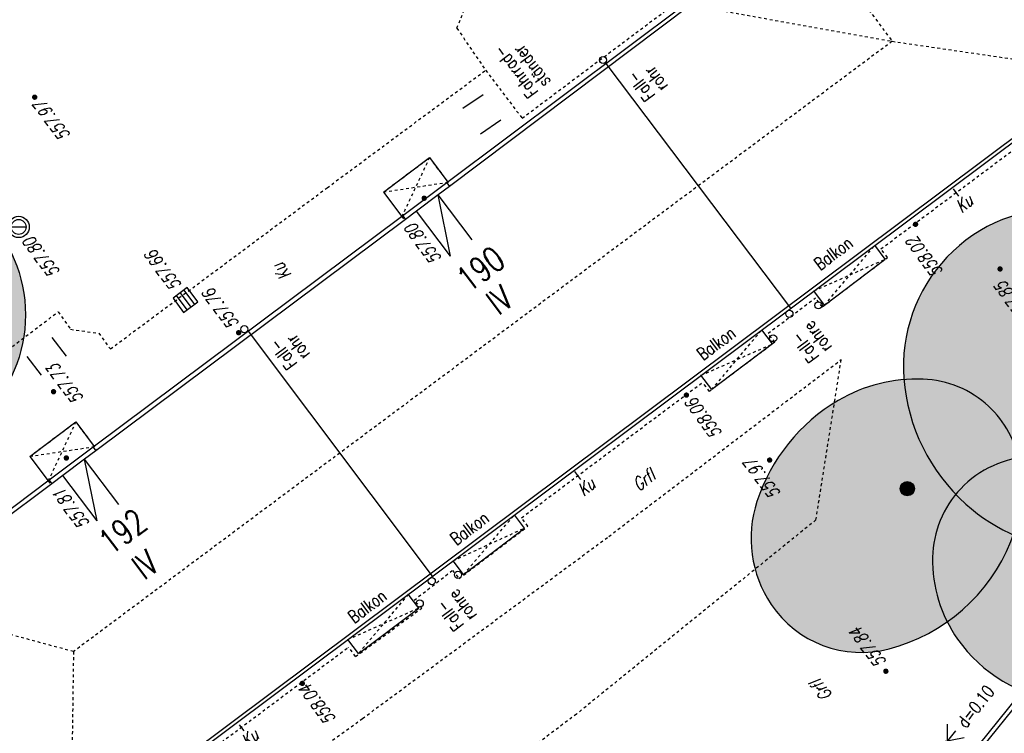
# Model space of a CAD drawing. Header units: metres. Extents: x 2 to 485, y 6 to 594.
# Tile 43 of 176: x 211 to 246, y 190 to 215. Entities that reach past the tile are written whole.
import ezdxf
from ezdxf.enums import TextEntityAlignment as Align

# ---------------------------------------------------------------- set-up
doc = ezdxf.new("R2010")
doc.units = ezdxf.units.M
doc.header["$LTSCALE"] = 0.0125
for name, pattern in [('260241_A_bea$0$GESTRICHELT', [0.4, 0.2, -0.2]), ('260241_A_bea$0$GESTRICHELTX2', [0.7, 0.5, -0.2]), ('260241_A_bea$0$PUNKTIERT', [0.2, 0, -0.2])]:
    doc.linetypes.add(name, pattern=pattern)
for name, color, linetype in [('260241_A_bea$0$B07_FLSTGR', 9, 'Continuous'), ('260241_A_bea$0$B10_GEBAEUDE', 1, 'Continuous'), ('260241_A_bea$0$B13_GEB_ZUBEHOER', 12, 'Continuous'), ('260241_A_bea$0$B14_GEB_ZUB_GESTR', 12, 'Continuous'), ('260241_A_bea$0$B15_GEB_TXT', 12, 'Continuous'), ('260241_A_bea$0$B23_EINFASS', 5, 'Continuous'), ('260241_A_bea$0$B25_EINFASS_GEPKT', 7, '260241_A_bea$0$PUNKTIERT'), ('260241_A_bea$0$B28_VEINFASS_TXT', 5, 'Continuous'), ('260241_A_bea$0$B30_BEWSYM', 3, 'Continuous'), ('260241_A_bea$0$B32_BEWLIN_GESTR', 3, 'Continuous'), ('260241_A_bea$0$B34_ZUBEHOER_1', 6, 'Continuous'), ('260241_A_bea$0$B38_SPARTEN1_SYM', 2, 'Continuous'), ('260241_A_bea$0$B53_HAUPTHOEHEN', 4, 'Continuous'), ('260241_A_bea$0$B54_HOEHEN', 253, 'Continuous')]:
    doc.layers.add(name, color=color, linetype=linetype)
doc.layers.add('260241_A_bea$0$f_fill_baum', color=86, linetype='Continuous', lineweight=18)
doc.styles.add('260241_A_bea$0$ROMANS', font='ROMANS')

# ---------------------------------------------------------------- blocks, each defined once
blk = doc.blocks.new('260241_A_bea$0$BEL_MAST')
for p, q in [((0.15, 0.25), (-0.15, 0.5)), ((-0.15, 0.25), (0.15, 0.5)), ((-0.15, 0.375), (0.15, 0.375)), ((0, 0), (0, 0.375))]:
    blk.add_line(p, q)
blk.add_circle((0, 0), 0.05)
blk = doc.blocks.new('260241_A_bea$0$HOEHENPKT_ZENTR')
at = {"const_width": 0.75}
blk.add_lwpolyline([(-0.375, 0, 1), (0.375, 0, 1)], format="xyb", close=True, dxfattribs=at)
blk = doc.blocks.new('260241_A_bea$0$PAPIERK_RUND')
blk.add_circle((0, 0), 0.5)
blk = doc.blocks.new('260241_A_bea$0$BAUMSTAMM')
at = {"const_width": 0.5}
blk.add_lwpolyline([(-0.25, 0, 1), (0.25, 0, 1)], format="xyb", close=True, dxfattribs=at)
blk.add_circle((0, 0), 0.5)

msp = doc.modelspace()

# ---------------------------------------------------------------- hatches: boundary and pattern name
at = {"layer": '260241_A_bea$0$f_fill_baum'}
h = msp.add_hatch(color=256, dxfattribs=at)
h.dxf.hatch_style = 1
edge = h.paths.add_edge_path()
edge.add_ellipse((206.645, 204.213), major_axis=(3.536, 3.536), ratio=1, start_angle=0, end_angle=360)
h = msp.add_hatch(color=256, dxfattribs=at)
h.dxf.hatch_style = 1
edge = h.paths.add_edge_path()
edge.add_arc((249.026, 202.414), 6.513, 228.1144, 265.4581)
edge.add_arc((248.95, 201.461), 5.557, 265.4581, 306.0152)
edge.add_arc((249.015, 201.373), 5.448, 306.0152, 356.1012)
edge.add_arc((247.981, 201.443), 6.484, 356.1012, 401.7609)
edge.add_arc((247.939, 201.406), 6.54, 41.7609, 86.9249)
edge.add_arc((247.996, 202.456), 5.489, 86.9249, 136.4882)
edge.add_arc((248.052, 202.403), 5.566, 136.4882, 184.3701)
edge.add_arc((249.087, 202.482), 6.604, 184.3701, 228.1144)
h = msp.add_hatch(color=256, dxfattribs=at)
h.dxf.hatch_style = 1
edge = h.paths.add_edge_path()
edge.add_arc((243.039, 198.363), 3.593, 47.1916, 87.8044)
edge.add_arc((242.967, 196.496), 5.461, 87.8044, 120.5027)
edge.add_arc((243.471, 195.642), 6.453, 120.5027, 161.793)
edge.add_arc((241.287, 196.36), 4.154, 161.793, 213.9278)
edge.add_arc((241.012, 196.175), 3.822, 213.9278, 284.6658)
edge.add_arc((240.373, 198.615), 6.345, 284.6658, 338.0611)
edge.add_arc((241.509, 198.157), 5.12, 338.0611, 369.2976)
edge.add_arc((243.088, 198.416), 3.52, 9.2976, 47.1916)
h = msp.add_hatch(color=256, dxfattribs=at)
h.dxf.hatch_style = 1
edge = h.paths.add_edge_path()
edge.add_arc((247.118, 195.62), 3.609, 136.5621, 178.8468)
edge.add_arc((248.336, 195.596), 4.827, 178.8468, 215.1893)
edge.add_arc((248.623, 195.798), 5.179, 215.1893, 263.3728)
edge.add_arc((248.453, 194.332), 3.703, 263.3728, 321.1002)
edge.add_arc((248.393, 194.381), 3.78, 321.1002, 371.5936)
edge.add_arc((247.011, 194.097), 5.191, 11.5936, 54.2834)
edge.add_arc((247.178, 194.33), 4.905, 54.2834, 92.1784)
edge.add_arc((247.129, 195.609), 3.625, 92.1784, 136.5621)

# ---------------------------------------------------------------- linework, layer by layer
at = {"color": 252}
for p, q in [((211.144, 207.298), (211.669, 207.298)), ((217.332, 205.169), (216.83, 204.796)), ((217.705, 204.667), (217.332, 205.169)), ((216.83, 204.796), (217.203, 204.294)), ((217.329, 204.387), (216.956, 204.889)), ((217.081, 204.982), (217.454, 204.481)), ((217.206, 205.075), (217.579, 204.574)), ((217.203, 204.294), (217.705, 204.667))]:
    msp.add_line(p, q, dxfattribs=at)
for centre, major_axis, start_param, end_param in [((231.935, 213.162), (0.0884, 0.0884), 5.497787, 11.780972), ((211.407, 207.298), (-0.265, 0.265), 3.926991, 10.210176), ((211.407, 207.298), (-0.186, 0.186), 3.926991, 10.210176), ((239.502, 204.545), (0.0884, 0.0884), 5.497787, 11.780972), ((238.481, 204.247), (0.0884, 0.0884), 5.497787, 11.780972), ((219.335, 203.706), (0.0884, 0.0884), 5.497787, 11.780972), ((237.91, 203.384), (0.0884, 0.0884), 5.497787, 11.780972), ((226.838, 195.078), (0.0884, 0.0884), 5.497787, 11.780972), ((225.917, 194.856), (0.0884, 0.0884), 5.497787, 11.780972), ((225.496, 194.07), (0.0884, 0.0884), 5.497787, 11.780972)]:
    msp.add_ellipse(centre, major_axis=major_axis, ratio=1, start_param=start_param, end_param=end_param, dxfattribs=at)
at = {"layer": '260241_A_bea$0$B07_FLSTGR', "color": 30, "linetype": 'Continuous'}
msp.add_line((147.972, 68.76), (322.482, 284.91), dxfattribs=at)
at = {"layer": '260241_A_bea$0$B10_GEBAEUDE', "color": 7, "linetype": 'Continuous'}
for p, q in [((235.017, 215.096), (226.54, 208.721)), ((213.27, 185.701), (249.421, 212.743)), ((238.53, 204.446), (232.047, 213.035)), ((226.54, 208.721), (226.145, 208.426)), ((226.145, 208.426), (225.385, 207.853)), ((224.999, 207.565), (214.119, 199.435)), ((225.385, 207.853), (224.999, 207.565)), ((225.942, 195.03), (219.482, 203.636)), ((214.119, 199.435), (213.724, 199.14)), ((213.724, 199.14), (212.963, 198.566)), ((212.963, 198.566), (212.577, 198.278)), ((212.577, 198.278), (206.99, 194.116))]:
    msp.add_line(p, q, dxfattribs=at)
at = {"layer": '260241_A_bea$0$B13_GEB_ZUBEHOER', "color": 7, "linetype": 'Continuous'}
for p, q in [((234.835, 215.122), (226.449, 208.843)), ((213.238, 185.527), (249.597, 212.724)), ((224.223, 208.525), (225.838, 209.734)), ((225.838, 209.734), (226.483, 208.869)), ((226.449, 208.843), (224.905, 207.691)), ((226.449, 208.843), (226.54, 208.721)), ((224.223, 208.525), (224.866, 207.663)), ((227.341, 206.841), (226.145, 208.426)), ((226.581, 206.268), (226.145, 208.426)), ((224.905, 207.691), (214.028, 199.557)), ((224.905, 207.691), (224.999, 207.565)), ((226.581, 206.268), (225.385, 207.853)), ((241.844, 206.166), (241.48, 206.653)), ((239.714, 204.549), (241.844, 206.166)), ((239.714, 204.549), (239.338, 205.051)), ((237.887, 203.189), (237.514, 203.687)), ((237.887, 203.189), (235.752, 201.583)), ((235.752, 201.583), (235.375, 202.087)), ((211.801, 199.239), (213.416, 200.449)), ((213.416, 200.449), (214.062, 199.583)), ((211.801, 199.239), (212.444, 198.376)), ((214.028, 199.557), (212.483, 198.404)), ((214.028, 199.557), (214.119, 199.435)), ((214.161, 196.98), (213.724, 199.14)), ((214.921, 197.553), (213.724, 199.14)), ((214.161, 196.98), (212.963, 198.566)), ((212.483, 198.404), (206.809, 194.142)), ((212.483, 198.404), (212.577, 198.278)), ((229.172, 196.719), (228.823, 197.185)), ((227.034, 195.084), (229.172, 196.719)), ((227.034, 195.084), (226.668, 195.573)), ((225.459, 193.911), (225.095, 194.397)), ((223.341, 192.312), (225.459, 193.911)), ((223.341, 192.312), (222.97, 192.807))]:
    msp.add_line(p, q, dxfattribs=at)
at = {"layer": '260241_A_bea$0$B14_GEB_ZUB_GESTR', "color": 7, "linetype": '260241_A_bea$0$GESTRICHELTX2'}
for p, q in [((199.772, 270.54), (242.092, 213.82)), ((234.835, 215.122), (242.092, 213.82)), ((242.092, 213.82), (213.332, 192.38)), ((242.092, 213.82), (249.597, 212.724)), ((225.838, 209.734), (224.866, 207.663)), ((224.223, 208.525), (226.483, 208.869)), ((239.714, 204.549), (241.48, 206.653)), ((239.338, 205.051), (241.844, 206.166)), ((235.752, 201.583), (237.514, 203.687)), ((235.375, 202.087), (237.887, 203.189)), ((213.416, 200.449), (212.444, 198.376)), ((211.801, 199.239), (214.062, 199.583)), ((227.034, 195.084), (228.823, 197.185)), ((226.668, 195.573), (229.172, 196.719)), ((225.095, 194.397), (223.341, 192.312)), ((213.332, 192.38), (206.809, 194.142)), ((222.97, 192.807), (225.459, 193.911)), ((213.332, 192.38), (213.238, 185.527))]:
    msp.add_line(p, q, dxfattribs=at)
at = {"layer": '260241_A_bea$0$B23_EINFASS', "color": 252, "linetype": 'Continuous'}
msp.add_line((252.044, 197.438), (244.603, 188.23), dxfattribs=at)
at = {"layer": '260241_A_bea$0$B25_EINFASS_GEPKT', "color": 7, "linetype": '260241_A_bea$0$PUNKTIERT', "ltscale": 0.5}
for p, q in [((229.091, 211.119), (234.69, 215.315)), ((222.243, 208.675), (227.811, 212.803)), ((227.811, 212.803), (229.091, 211.119)), ((241.697, 206.528), (246.485, 210.11)), ((224.223, 208.525), (225.838, 209.734)), ((225.838, 209.734), (226.574, 208.747)), ((214.631, 203.013), (222.243, 208.675)), ((224.866, 207.663), (224.96, 207.537)), ((241.924, 206.226), (241.697, 206.528)), ((239.633, 204.489), (241.924, 206.226)), ((237.732, 203.562), (239.396, 204.807)), ((239.633, 204.489), (239.396, 204.807)), ((209.909, 202.136), (212.793, 204.314)), ((212.793, 204.314), (213.231, 203.704)), ((213.231, 203.704), (214.223, 203.563)), ((214.223, 203.563), (214.631, 203.013)), ((237.967, 203.249), (237.732, 203.562)), ((237.967, 203.249), (235.671, 201.523)), ((232.139, 196.428), (240.301, 202.639)), ((239.415, 197.008), (240.301, 202.639)), ((229.072, 197.084), (235.433, 201.842)), ((235.671, 201.523), (235.433, 201.842)), ((211.801, 199.239), (213.416, 200.449)), ((213.416, 200.449), (214.153, 199.461)), ((212.444, 198.376), (212.538, 198.25)), ((229.296, 196.785), (229.072, 197.084)), ((239.415, 197.008), (231.003, 190.187)), ((226.875, 194.948), (229.296, 196.785)), ((223.486, 190.032), (232.139, 196.428)), ((225.298, 194.188), (226.646, 195.235)), ((226.646, 195.235), (226.875, 194.948)), ((225.567, 193.903), (225.298, 194.188)), ((223.238, 192.21), (225.567, 193.903)), ((216.616, 187.767), (222.993, 192.537)), ((223.238, 192.21), (222.993, 192.537)), ((216.13, 184.68), (223.486, 190.032)), ((231.003, 190.187), (222.433, 183.719))]:
    msp.add_line(p, q, dxfattribs=at)
at = {"layer": '260241_A_bea$0$B28_VEINFASS_TXT', "color": 252, "linetype": 'Continuous'}
for p, q in [((244.239, 208.633), (244.422, 208.384)), ((230.937, 198.704), (231.146, 198.427)), ((219.15, 189.81), (219.319, 189.599))]:
    msp.add_line(p, q, dxfattribs=at)
at = {"layer": '260241_A_bea$0$B30_BEWSYM'}
for points in [[(244.678, 197.565, 0.1644), (248.51, 195.922, 0.178834), (252.218, 196.966, 0.222089), (254.45, 201.002, 0.201906), (252.817, 205.762, 0.199656), (248.29, 207.937, 0.219697), (244.015, 206.235, 0.212018), (242.502, 201.979, 0.193223)], [(245.48, 200.999, 0.179085), (243.177, 201.953, 0.143649), (240.196, 201.201, 0.182138), (237.341, 197.658, 0.231488), (237.84, 194.041, 0.318843), (241.98, 192.477, 0.23729), (246.259, 196.244, 0.137145), (246.562, 198.985, 0.166867)], [(244.497, 198.101, 0.186624), (243.51, 195.693, 0.159917), (244.391, 192.814, 0.213394), (248.025, 190.654, 0.257349), (251.335, 192.007, 0.223954), (252.096, 195.141, 0.188454), (250.041, 198.312, 0.166871), (246.992, 199.231, 0.196118)]]:
    msp.add_lwpolyline(points, format="xyb", close=True, dxfattribs=at)
at = {"layer": '260241_A_bea$0$B32_BEWLIN_GESTR', "linetype": '260241_A_bea$0$GESTRICHELT'}
for q in [(227.907, 217.051), (227.811, 212.803)]:
    msp.add_line((226.802, 214.279), q, dxfattribs=at)
at = {"layer": '260241_A_bea$0$B34_ZUBEHOER_1', "color": 252, "linetype": 'Continuous'}
for p, q in [((227.014, 211.469), (227.719, 211.956)), ((227.636, 210.569), (228.341, 211.056)), ((213.087, 202.755), (212.583, 203.413)), ((212.215, 202.086), (211.71, 202.744))]:
    msp.add_line(p, q, dxfattribs=at)

# ---------------------------------------------------------------- block references
at = {"layer": '260241_A_bea$0$B30_BEWSYM'}
for name, p, xscale, yscale in [('260241_A_bea$0$PAPIERK_RUND', (206.645, 204.213), 10, 10), ('260241_A_bea$0$BAUMSTAMM', (242.623, 198.103), 0.5, 0.5)]:
    msp.add_blockref(name, p, dxfattribs=dict(at, xscale=xscale, yscale=yscale))
at = {"layer": '260241_A_bea$0$B38_SPARTEN1_SYM', "xscale": 3, "yscale": 3, "rotation": 51.029999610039}
msp.add_blockref('260241_A_bea$0$BEL_MAST', (244.919, 188.534), dxfattribs=at)
at = {"layer": '260241_A_bea$0$B54_HOEHEN', "color": 252, "xscale": 0.125, "yscale": 0.125}
for p in [(211.971, 211.857), (225.652, 208.309), (242.913, 207.392), (245.881, 205.822), (219.134, 203.583), (212.632, 201.51), (234.863, 201.391), (213.083, 199.182), (237.786, 199.108), (241.869, 191.691), (221.371, 191.263)]:
    msp.add_blockref('260241_A_bea$0$HOEHENPKT_ZENTR', p, dxfattribs=at)

# ---------------------------------------------------------------- texts
at = {"layer": '260241_A_bea$0$B15_GEB_TXT', "color": 7, "style": '260241_A_bea$0$ROMANS', "width": 0.75}
for s, height, rotation, p in [('Balkon', 0.45, 36.9665, (239.56, 205.749)), ('190', 0.875, 36.792, (227.218, 204.969)), ('IV', 0.875, 36.792, (228.266, 204.169)), ('Balkon', 0.45, 36.9665, (235.447, 202.582)), ('192', 0.875, 36.792, (214.644, 195.742)), ('Balkon', 0.45, 36.9665, (226.782, 196.09)), ('IV', 0.875, 36.792, (215.816, 194.866)), ('Balkon', 0.45, 36.9665, (223.189, 193.35))]:
    msp.add_text(s, height=height, rotation=rotation, dxfattribs=at).set_placement(p)
at = {"layer": '260241_A_bea$0$B28_VEINFASS_TXT', "color": 252, "style": '260241_A_bea$0$ROMANS', "oblique": 15, "width": 0.75}
for s, rotation, p in [('Ku', 38.9951, (244.75, 207.955)), ('Ku', 126.5783, (220.837, 205.86)), ('Grfl', 38.1013, (233.499, 198.236)), ('Ku', 38.9951, (231.478, 198.001)), ('Grfl', 126.9236, (239.784, 191.161)), ('Ku', 38.9951, (219.657, 189.177))]:
    msp.add_text(s, height=0.45, rotation=rotation, dxfattribs=at).set_placement(p, align=Align.CENTER)
at = {"layer": '260241_A_bea$0$B34_ZUBEHOER_1', "color": 252, "style": '260241_A_bea$0$ROMANS', "width": 0.75}
for s, rotation, p in [('Fahrrad-', 127.0441, (229.677, 212.044)), ('ständer', 127.0441, (230.113, 212.4)), ('rohr', 126.6418, (234.235, 212.26)), ('Fall-', 126.6418, (233.784, 211.924)), ('rohre', 126.8917, (240, 203.089)), ('rohr', 126.6418, (221.663, 202.839)), ('Fall-', 126.8917, (239.55, 202.752)), ('Fall-', 126.6418, (221.212, 202.503)), ('rohre', 126.8917, (227.521, 193.665)), ('Fall-', 126.8917, (227.071, 193.327))]:
    msp.add_text(s, height=0.45, rotation=rotation, dxfattribs=at).set_placement(p)
at = {"layer": '260241_A_bea$0$B38_SPARTEN1_SYM', "style": '260241_A_bea$0$ROMANS', "width": 0.75}
msp.add_text('d=0.10', height=0.45, rotation=51.637, dxfattribs=at).set_placement((244.685, 189.659))
at = {"layer": '260241_A_bea$0$B53_HAUPTHOEHEN', "color": 252, "style": '260241_A_bea$0$ROMANS', "oblique": 15, "width": 0.75}
for s, rotation, p in [('557.97', 126.6418, (212.113, 211.666)), ('557.80', 126.8917, (211.739, 206.856)), ('558.06', 126.6418, (235.005, 201.2)), ('558.04', 126.6418, (221.437, 191.159))]:
    msp.add_text(s, height=0.45, rotation=rotation, dxfattribs=at).set_placement(p, align=Align.MIDDLE_RIGHT)
for s, p in [('557.80', (225.33, 207.465)), ('558.02', (242.942, 207.008)), ('557.85', (246.038, 205.445)), ('557.97', (237.245, 199.218)), ('557.81', (212.97, 198.162))]:
    msp.add_text(s, height=0.45, rotation=126.6418, dxfattribs=at).set_placement(p, align=Align.RIGHT)
for s, rotation, p in [('557.66', 126.8917, (216.973, 205.124)), ('557.76', 126.6418, (218.991, 203.775)), ('557.84', 126.6418, (241.726, 191.883))]:
    msp.add_text(s, height=0.45, rotation=rotation, dxfattribs=at).set_placement(p, align=Align.MIDDLE_LEFT)
msp.add_text('557.73', height=0.45, rotation=126.6418, dxfattribs=at).set_placement((212.871, 201.646), align=Align.TOP_CENTER)

doc.saveas('drawing.dxf')
